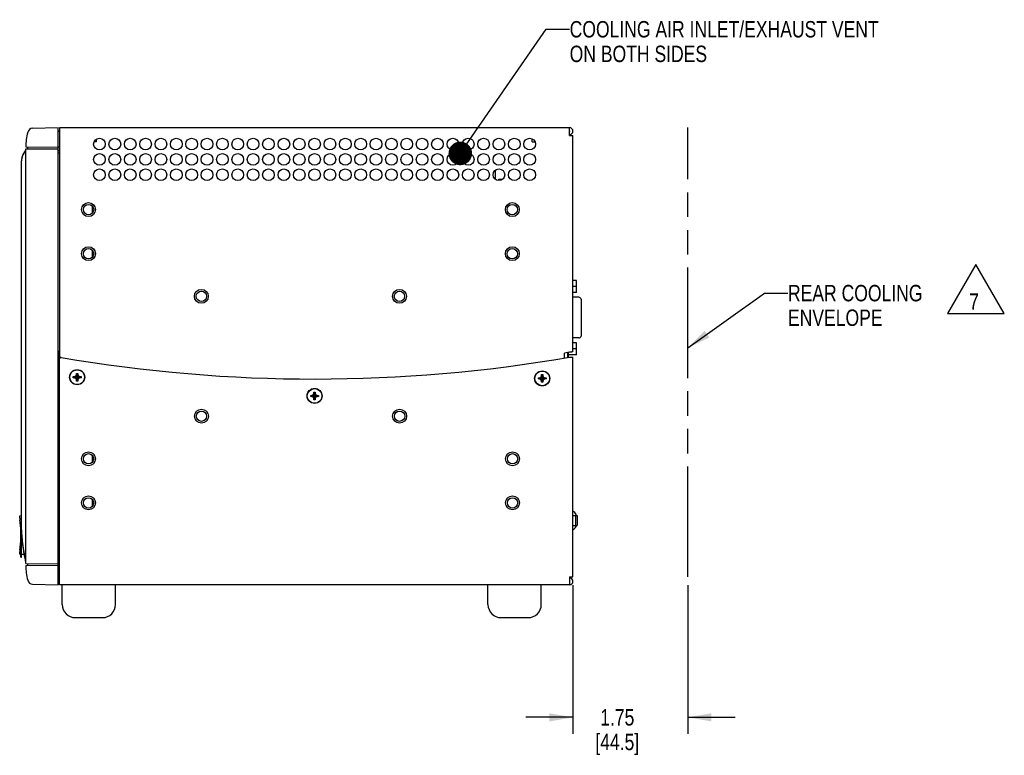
# Model space of a CAD drawing. Header units: inches. Extents: x 0 to 34, y 0 to 22.
# Tile 16 of 164: x 14.8 to 22.3, y 8.4 to 14. Entities that reach past the tile are written whole.
import ezdxf

# ---------------------------------------------------------------- set-up
doc = ezdxf.new("R2010")
doc.units = ezdxf.units.IN
doc.header["$LTSCALE"] = 1.87
doc.header["$MEASUREMENT"] = 0
doc.linetypes.add('PHANTOM', pattern=[0.8, 0.45, -0.05, 0.1, -0.05, 0.1, -0.05])
doc.layers.get('0').update_dxf_attribs({"linetype": 'CONTINUOUS'})
for name, color, linetype in [('02___PRT_ALL_AXES', 7, 'CONTINUOUS'), ('06___PRT_ALL_SURFS', 7, 'CONTINUOUS'), ('3_ALL_AXES', 7, 'CONTINUOUS'), ('COSMETIC', 7, 'CONTINUOUS'), ('DETAIL', 7, 'CONTINUOUS'), ('DIMENSIONS', 7, 'CONTINUOUS')]:
    doc.layers.add(name, color=color, linetype=linetype)
doc.styles.get("Standard").update_dxf_attribs({"font": 'txt', "width": 0.8})
doc.dimstyles.new('DIMSTYLE_1', dxfattribs={"dimtxt": 0.125, "dimasz": 0.18, "dimexe": 0.18, "dimexo": 0.0625, "dimgap": 0.09, "dimtad": 0, "dimtih": 1, "dimtoh": 1, "dimlfac": 2, "dimzin": 4, "dimdsep": 46, "dimtxsty": 'STANDARD', "dimblk": '_FILLED', "dimblk1": '_FILLED', "dimblk2": '_FILLED', "dimcen": 0.09, "dimadec": 0, "dimazin": 0, "dimtp": 0.01, "dimtm": 0.01, "dimtfac": 1, "dimtofl": 0, "dimtmove": 0, "dimatfit": 3, "dimldrblk": '_FILLED', "dimfxl": 1, "dimtolj": 1, "dimtzin": 4, "dimarcsym": 0})
doc.dimstyles.get("Standard").update_dxf_attribs({"dimtxt": 0.125, "dimasz": 0.18, "dimexe": 0.18, "dimexo": 0.0625, "dimgap": 0.09, "dimtad": 0, "dimtih": 1, "dimtoh": 1, "dimdec": 3, "dimzin": 4, "dimdsep": 46, "dimtxsty": 'STANDARD', "dimblk": '_FILLED', "dimblk1": '_FILLED', "dimblk2": '_FILLED', "dimcen": 0.09, "dimadec": 0, "dimazin": 0, "dimtol": 1, "dimtp": 0.01, "dimtm": 0.01, "dimtfac": 1, "dimtdec": 3, "dimtofl": 0, "dimtmove": 0, "dimatfit": 3, "dimldrblk": '_FILLED', "dimfxl": 1, "dimtolj": 1, "dimtzin": 4, "dimarcsym": 0})

# ---------------------------------------------------------------- blocks, each defined once
blk = doc.blocks.new('_FILLED')
at = {"color": 0, "linetype": 'BYBLOCK'}
blk.add_solid([(0, 0), (-1, 0.174), (-1, -0.174)], dxfattribs=at)
blk = doc.blocks.new('*D0')
at = {"layer": 'DIMENSIONS', "color": 2, "linetype": 'CONTINUOUS'}
for p, q in [((18.978, 9.7125), (18.978, 8.5798)), ((19.853, 9.7125), (19.853, 8.5798)), ((18.978, 8.7048), (18.618, 8.7048)), ((19.853, 8.7048), (20.213, 8.7048))]:
    blk.add_line(p, q, dxfattribs=at)
at = {"layer": 'DIMENSIONS', "color": 2, "linetype": 'CONTINUOUS', "xscale": 0.18, "yscale": 0.18, "zscale": 0.18}
blk.add_blockref('_FILLED', (18.978, 8.7048), dxfattribs=at)
at = {"layer": 'DIMENSIONS', "color": 2, "linetype": 'CONTINUOUS', "xscale": 0.18, "yscale": 0.18, "zscale": 0.18, "rotation": 180}
blk.add_blockref('_FILLED', (19.853, 8.7048), dxfattribs=at)
at = {"layer": 'DIMENSIONS', "color": 2, "linetype": 'CONTINUOUS', "insert": (19.3155, 8.7673), "char_height": 0.125, "width": 0.6, "attachment_point": 2, "line_spacing_factor": 0.9}
blk.add_mtext('1.75\\P[44.5]', dxfattribs=at)
blk = doc.blocks.new('FLAG_TRIANGLE_BL1', base_point=(22.0493, 11.9696))
at = {"layer": 'DETAIL', "color": 2, "linetype": 'CONTINUOUS'}
for p, q in [((22.0493, 12.1569), (21.833, 11.7823)), ((22.2656, 11.7823), (22.0493, 12.1569)), ((21.833, 11.7823), (22.2656, 11.7823))]:
    blk.add_line(p, q, dxfattribs=at)
at = {"layer": 'DETAIL', "color": 2, "linetype": 'CONTINUOUS', "width": 0.8}
blk.add_text('7', height=0.125, dxfattribs=at).set_placement((21.9976, 11.8106))

msp = doc.modelspace()

# ---------------------------------------------------------------- linework, layer by layer
at = {"color": 7, "linetype": 'CONTINUOUS'}
for p, q in [((14.8594, 13.1941), (15.0549, 13.1992)), ((15.0549, 9.7147), (15.0549, 13.1992)), ((15.0656, 13.1705), (15.0549, 13.1707)), ((14.8041, 13.0257), (14.7916, 13.0041)), ((14.8074, 13.0352), (14.8041, 13.0257)), ((14.8074, 13.0352), (14.8041, 13.0257)), ((14.8074, 13.0522), (15.0549, 13.05)), ((14.8074, 13.0368), (15.0549, 13.0389)), ((14.8074, 9.8773), (14.8074, 13.0368)), ((14.8224, 13.0369), (14.8224, 13.0521)), ((15.0549, 13.0522), (15.0656, 13.052)), ((15.0656, 13.0223), (15.0549, 13.0221)), ((15.0549, 13.0083), (15.0656, 13.0081)), ((14.7749, 10.1332), (14.7749, 12.9452)), ((18.3875, 12.8046), (18.3875, 12.8647)), ((18.4125, 12.7959), (18.4125, 12.8067)), ((18.4125, 12.8067), (18.4365, 12.8067)), ((19.0045, 12.0353), (18.9778, 12.0353)), ((19.0045, 11.9418), (19.0045, 12.0353)), ((19.0045, 11.9885), (18.9778, 11.9885)), ((19.0045, 11.9418), (18.9778, 11.9418)), ((19.0216, 11.906), (18.9778, 11.906)), ((19.0404, 11.8928), (19.0404, 11.879)), ((19.0404, 11.879), (19.0404, 11.623)), ((19.0216, 11.596), (18.9778, 11.596)), ((19.0045, 11.5603), (18.9778, 11.5603)), ((19.0045, 11.4668), (19.0045, 11.5603)), ((19.0404, 11.623), (19.0404, 11.6093)), ((15.0624, 11.4962), (15.0624, 11.2068)), ((18.9395, 11.4478), (18.9395, 11.4858)), ((19.0045, 11.5135), (18.9778, 11.5135)), ((15.0656, 11.4666), (15.0624, 11.4668)), ((19.0045, 11.4668), (18.9445, 11.4668)), ((15.0656, 11.3853), (15.0624, 11.3851)), ((15.0624, 11.3181), (15.0656, 11.318)), ((15.0656, 11.3174), (15.0624, 11.3173)), ((15.1697, 11.2925), (15.1697, 11.3015)), ((15.1697, 11.3015), (15.2282, 11.2925)), ((15.1697, 11.3015), (15.1787, 11.3015)), ((15.1697, 11.2925), (15.2282, 11.3015)), ((15.1787, 11.2925), (15.1697, 11.2925)), ((15.1787, 11.3015), (15.1887, 11.3072)), ((15.1787, 11.3015), (15.2192, 11.2925)), ((15.1787, 11.2925), (15.2192, 11.3015)), ((15.1887, 11.2867), (15.1787, 11.2925)), ((15.1887, 11.3072), (15.1945, 11.3172)), ((15.1887, 11.2867), (15.2092, 11.3072)), ((15.1887, 11.3072), (15.2092, 11.2867)), ((15.1945, 11.2767), (15.1887, 11.2867)), ((15.1945, 11.3172), (15.1945, 11.3262)), ((15.2035, 11.2677), (15.1945, 11.3262)), ((15.1945, 11.2677), (15.2035, 11.3262)), ((15.1945, 11.3262), (15.2035, 11.3262)), ((15.1945, 11.2767), (15.2035, 11.3172)), ((15.2035, 11.2767), (15.1945, 11.3172)), ((15.1945, 11.2677), (15.1945, 11.2767)), ((15.2035, 11.2677), (15.1945, 11.2677)), ((15.2035, 11.3262), (15.2035, 11.3172)), ((15.2035, 11.3172), (15.2092, 11.3072)), ((15.2092, 11.2867), (15.2035, 11.2767)), ((15.2035, 11.2767), (15.2035, 11.2677)), ((15.2092, 11.3072), (15.2192, 11.3015)), ((15.2192, 11.2925), (15.2092, 11.2867)), ((15.2192, 11.3015), (15.2282, 11.3015)), ((15.2282, 11.2925), (15.2192, 11.2925)), ((15.2282, 11.3015), (15.2282, 11.2925)), ((18.7144, 11.2835), (18.7729, 11.2925)), ((18.7144, 11.2925), (18.7234, 11.2925)), ((18.7144, 11.2925), (18.7729, 11.2835)), ((18.7144, 11.2835), (18.7144, 11.2925)), ((18.7234, 11.2835), (18.7144, 11.2835)), ((18.7234, 11.2925), (18.7334, 11.2982)), ((18.7234, 11.2835), (18.7639, 11.2925)), ((18.7234, 11.2925), (18.7639, 11.2835)), ((18.7334, 11.2777), (18.7234, 11.2835)), ((18.7334, 11.2982), (18.7391, 11.3082)), ((18.7334, 11.2777), (18.7539, 11.2982)), ((18.7334, 11.2982), (18.7539, 11.2777)), ((18.7391, 11.2677), (18.7334, 11.2777)), ((18.7391, 11.3172), (18.7481, 11.3172)), ((18.7391, 11.3082), (18.7391, 11.3172)), ((18.7391, 11.2587), (18.7481, 11.3172)), ((18.7481, 11.2587), (18.7391, 11.3172)), ((18.7391, 11.2677), (18.7481, 11.3082)), ((18.7481, 11.2677), (18.7391, 11.3082)), ((18.7391, 11.2587), (18.7391, 11.2677)), ((18.7481, 11.2587), (18.7391, 11.2587)), ((18.7481, 11.3172), (18.7481, 11.3082)), ((18.7481, 11.3082), (18.7539, 11.2982)), ((18.7539, 11.2777), (18.7481, 11.2677)), ((18.7481, 11.2677), (18.7481, 11.2587)), ((18.7539, 11.2982), (18.7639, 11.2925)), ((18.7639, 11.2835), (18.7539, 11.2777)), ((18.7639, 11.2925), (18.7729, 11.2925)), ((18.7729, 11.2835), (18.7639, 11.2835)), ((18.7729, 11.2925), (18.7729, 11.2835)), ((17.004, 11.1836), (17.013, 11.1836)), ((17.004, 11.1746), (17.004, 11.1836)), ((17.004, 11.1251), (17.013, 11.1836)), ((17.013, 11.1251), (17.004, 11.1836)), ((17.013, 11.1836), (17.013, 11.1746)), ((16.9792, 11.1498), (17.0377, 11.1588)), ((16.9792, 11.1588), (16.9882, 11.1588)), ((16.9792, 11.1588), (17.0377, 11.1498)), ((16.9792, 11.1498), (16.9792, 11.1588)), ((16.9882, 11.1498), (16.9792, 11.1498)), ((16.9882, 11.1588), (16.9982, 11.1646)), ((16.9882, 11.1498), (17.0287, 11.1588)), ((16.9882, 11.1588), (17.0287, 11.1498)), ((16.9982, 11.1441), (16.9882, 11.1498)), ((16.9982, 11.1646), (17.004, 11.1746)), ((16.9982, 11.1646), (17.0187, 11.1441)), ((16.9982, 11.1441), (17.0187, 11.1646)), ((17.004, 11.1341), (16.9982, 11.1441)), ((17.004, 11.1341), (17.013, 11.1746)), ((17.013, 11.1341), (17.004, 11.1746)), ((17.004, 11.1251), (17.004, 11.1341)), ((17.013, 11.1251), (17.004, 11.1251)), ((17.013, 11.1746), (17.0187, 11.1646)), ((17.0187, 11.1441), (17.013, 11.1341)), ((17.013, 11.1341), (17.013, 11.1251)), ((17.0187, 11.1646), (17.0287, 11.1588)), ((17.0287, 11.1498), (17.0187, 11.1441)), ((17.0287, 11.1588), (17.0377, 11.1588)), ((17.0377, 11.1498), (17.0287, 11.1498)), ((17.0377, 11.1588), (17.0377, 11.1498)), ((14.7609, 10.2416), (14.7749, 10.2419)), ((14.7609, 10.2238), (14.7609, 10.2416)), ((19.0019, 10.2492), (19.0019, 10.2501)), ((19.0019, 10.1603), (19.0019, 10.1613)), ((14.7699, 9.9247), (14.7699, 10.0872)), ((14.7699, 10.0872), (14.7749, 10.0872)), ((14.7749, 9.9247), (14.7749, 10.0872)), ((14.776, 10.0918), (14.7763, 10.0874)), ((14.7766, 10.0823), (14.7767, 10.0813)), ((14.7767, 10.0813), (14.7767, 10.0805)), ((14.7769, 10.0774), (14.777, 10.0763)), ((14.7824, 10.0244), (14.7827, 10.0222)), ((14.7827, 10.0222), (14.7824, 10.0244)), ((14.783, 10.02), (14.7827, 10.0222)), ((14.7609, 9.9478), (14.7609, 9.9656)), ((14.7609, 9.9478), (14.7699, 9.9476)), ((14.7699, 9.9247), (14.7749, 9.9247)), ((14.7749, 9.9475), (14.7959, 9.9472)), ((14.7981, 9.9357), (14.7921, 9.9655)), ((14.7985, 9.9338), (14.7981, 9.9357)), ((14.7981, 9.9357), (14.7985, 9.9338)), ((14.7992, 9.9302), (14.7985, 9.9338)), ((14.8018, 9.9176), (14.8016, 9.9187)), ((14.8041, 9.9056), (14.8018, 9.9176)), ((14.8074, 9.8787), (14.8041, 9.9056)), ((14.8074, 9.8773), (15.0549, 9.8751)), ((14.8074, 9.8617), (15.0549, 9.8639)), ((14.8224, 9.8619), (14.8224, 9.8771)), ((15.0549, 9.9057), (15.0655, 9.9059)), ((15.0655, 9.8982), (15.0549, 9.8981)), ((15.0655, 9.8619), (15.0549, 9.8617)), ((14.8594, 9.7198), (15.0549, 9.7147)), ((15.0655, 9.7434), (15.0549, 9.7432))]:
    msp.add_line(p, q, dxfattribs=at)
at = {"color": 3, "linetype": 'CONTINUOUS'}
for p, q in [((15.0656, 13.159), (15.0656, 13.199)), ((15.0656, 13.199), (18.9513, 13.199)), ((18.9513, 13.139), (18.9513, 13.199)), ((18.9513, 13.139), (18.9778, 13.139)), ((18.9778, 11.4907), (18.9778, 13.139)), ((15.3435, 13.0912), (15.3284, 13.0912)), ((15.3435, 13.1098), (15.3435, 13.0912)), ((18.668, 13.0907), (18.668, 13.1133)), ((18.668, 13.0907), (18.6889, 13.0907)), ((18.4365, 12.8067), (18.4365, 12.8016)), ((18.9513, 11.4879), (18.9138, 11.4813)), ((18.9628, 11.4887), (18.9513, 11.4879)), ((15.0655, 9.7145), (15.0655, 11.4376)), ((15.0656, 11.4376), (15.0656, 11.4552)), ((18.9138, 11.4441), (18.9138, 11.4813)), ((18.9515, 11.4495), (18.978, 11.4495)), ((18.978, 9.775), (18.978, 11.4495)), ((18.9515, 9.775), (18.978, 9.775)), ((18.9515, 9.775), (18.9515, 9.7145)), ((18.9515, 9.7145), (15.0655, 9.7145))]:
    msp.add_line(p, q, dxfattribs=at)
at = {"color": 7, "linetype": 'CONTINUOUS'}
for centre, radius in [((15.2856, 12.5745), 0.0394), ((18.5156, 12.5745), 0.0394), ((15.2856, 12.2385), 0.0394), ((18.5156, 12.2385), 0.0394), ((16.1456, 11.9135), 0.0394), ((17.6556, 11.9135), 0.0394), ((15.199, 11.297), 0.0563), ((18.7436, 11.288), 0.0563), ((17.0085, 11.1543), 0.0563), ((16.1465, 11), 0.0394), ((17.6565, 11), 0.0394), ((15.2855, 10.675), 0.0394), ((18.5175, 10.675), 0.0394), ((15.2855, 10.339), 0.0394), ((18.5175, 10.339), 0.0394)]:
    msp.add_circle(centre, radius, dxfattribs=at)
at = {"color": 3, "linetype": 'CONTINUOUS'}
for centre in [(15.199, 11.297), (18.7435, 11.288), (17.0085, 11.1543)]:
    msp.add_circle(centre, 0.0575, dxfattribs=at)
at = {"color": 7, "linetype": 'CONTINUOUS'}
for centre, radius, start, end in [((15.255, 13.0517), 0.4476, 165.45153, 179.93856), ((14.8605, 13.1541), 0.04, 91.5, 165.45153), ((18.9513, 13.1725), 0.0025, 270, 90), ((14.8804, 12.9452), 0.1055, 179.26947, 180.00016), ((18.3579, 12.8647), 0.0295, 0, 17.5912), ((19.0216, 11.886), 0.02, 19.71756, 89.99997), ((19.0216, 11.616), 0.02, 270.00003, 340.28244), ((15.0674, 11.4962), 0.005, 112.02644, 180), ((15.0674, 11.2068), 0.005, 180, 246.5179), ((14.8664, 10.2238), 0.1055, 180, 188.51146), ((14.0037, 10.0947), 0.7668, 359.44056, 8.51146), ((18.9493, 10.2261), 0.0578, 24.49455, 60.27146), ((18.9472, 10.225), 0.0599, 17.23349, 23.81945), ((14.7784, 10.1916), 0.015, 166.78502, 190.95786), ((14.2727, 10.0937), 0.5, 9.57833, 10.95786), ((15.552, 10.1334), 0.7771, 180.01597, 183.0724), ((18.9493, 10.1843), 0.0578, 299.72854, 335.50545), ((18.9472, 10.1855), 0.0599, 336.18055, 342.76651), ((15.5777, 10.1348), 0.8029, 183.06972, 184.17873), ((15.5771, 10.1347), 0.8022, 183.38444, 183.74559), ((15.6026, 10.1365), 0.8278, 183.8784, 184.0959), ((15.5902, 10.1357), 0.8154, 184.17817, 184.59548), ((15.5967, 10.1362), 0.8219, 184.59549, 184.89606), ((15.6208, 10.1384), 0.8461, 184.90395, 186.34546), ((14.0037, 10.0947), 0.7668, 351.48854, 355.52703), ((14.7784, 9.9958), 0.015, 169.04214, 183.26876), ((15.6706, 10.1441), 0.8963, 186.35502, 187.81603), ((15.7128, 10.1498), 0.9388, 187.81306, 188.23009), ((15.7147, 10.1501), 0.9407, 187.95062, 188.23367), ((15.7147, 10.1501), 0.9407, 187.95056, 188.23361), ((15.7343, 10.1529), 0.9605, 188.23031, 188.50457), ((15.7728, 10.1587), 0.9995, 188.24253, 189.3651), ((15.7529, 10.1557), 0.9793, 188.23646, 188.91564), ((15.7859, 10.1608), 1.0128, 188.51286, 189.36043), ((15.9993, 10.1971), 1.2292, 189.41432, 190.85976), ((14.8664, 9.9656), 0.1055, 171.48854, 180), ((16.1036, 10.2174), 1.3354, 190.41596, 190.86862), ((16.0971, 10.2161), 1.3288, 190.41499, 190.8502), ((17.1305, 10.417), 2.3816, 190.91645, 191.66098), ((17.1515, 10.4213), 2.403, 190.93194, 191.65878), ((12.4532, 9.4467), 2.3953, 11.36475, 11.64575), ((15.255, 9.8622), 0.4476, 180.06144, 194.54847), ((14.8605, 9.7598), 0.04, 194.54847, 268.5), ((18.9515, 9.741), 0.0025, 270, 90)]:
    msp.add_arc(centre, radius, start, end, dxfattribs=at)
at = {"color": 3, "linetype": 'CONTINUOUS'}
for centre, radius, start, end in [((18.9513, 13.1725), 0.0265, 270, 90), ((15.0755, 11.4376), 0.01, 80.28501, 180), ((17.0085, 22.7283), 11.445, 260.28501, 279.77436), ((18.9515, 9.741), 0.0265, 270, 90)]:
    msp.add_arc(centre, radius, start, end, dxfattribs=at)
at = {"color": 7, "linetype": 'CONTINUOUS'}
msp.add_open_spline([(14.7916, 13.0041), (14.7894, 13.0003), (14.7852, 12.992), (14.7799, 12.9784), (14.776, 12.9631), (14.775, 12.9522), (14.7749, 12.9465)], degree=3, knots=[0, 0, 0, 0, 0.219786, 0.4599, 0.719162, 1, 1, 1, 1], dxfattribs=at)
at = {"color": 3, "linetype": 'CONTINUOUS'}
msp.add_open_spline([(18.9778, 11.4907), (18.9778, 11.4906), (18.9774, 11.4903), (18.9767, 11.4901), (18.9754, 11.4899), (18.9736, 11.4896), (18.9714, 11.4894), (18.9678, 11.489), (18.9649, 11.4888), (18.9628, 11.4887)], degree=3, knots=[0, 0, 0, 0, 0.023648, 0.077113, 0.16261, 0.278659, 0.423303, 0.594047, 1, 1, 1, 1], dxfattribs=at)
at = {"layer": '02___PRT_ALL_AXES', "color": 3, "linetype": 'CONTINUOUS'}
msp.add_line((15.0656, 11.4552), (15.0656, 13.159), dxfattribs=at)
at = {"layer": '02___PRT_ALL_AXES', "color": 7, "linetype": 'CONTINUOUS'}
msp.add_line((18.9445, 11.4485), (18.9445, 11.4867), dxfattribs=at)
at = {"layer": '02___PRT_ALL_AXES', "color": 3, "linetype": 'CONTINUOUS'}
for centre, radius in [((15.369, 13.074), 0.0445), ((15.4861, 13.074), 0.0445), ((15.6032, 13.074), 0.0445), ((15.7203, 13.074), 0.0445), ((15.8374, 13.074), 0.0445), ((15.9545, 13.074), 0.0445), ((16.0716, 13.074), 0.0445), ((16.1887, 13.074), 0.0445), ((16.3058, 13.074), 0.0445), ((16.4229, 13.074), 0.0445), ((16.5401, 13.074), 0.0445), ((16.6572, 13.074), 0.0445), ((16.7743, 13.074), 0.0445), ((16.8914, 13.074), 0.0445), ((17.0085, 13.074), 0.0445), ((17.1256, 13.074), 0.0445), ((17.2427, 13.074), 0.0445), ((17.3598, 13.074), 0.0445), ((17.4769, 13.074), 0.0445), ((17.594, 13.074), 0.0445), ((17.7111, 13.074), 0.0445), ((17.8282, 13.074), 0.0445), ((17.9453, 13.074), 0.0445), ((18.0624, 13.074), 0.0445), ((18.1795, 13.074), 0.0445), ((18.2966, 13.074), 0.0445), ((18.4137, 13.074), 0.0445), ((18.5308, 13.074), 0.0445), ((18.6479, 13.074), 0.0445), ((15.369, 12.9569), 0.0445), ((15.4861, 12.9569), 0.0445), ((15.6032, 12.9569), 0.0445), ((15.7203, 12.9569), 0.0445), ((15.8374, 12.9569), 0.0445), ((15.9545, 12.9569), 0.0445), ((16.0716, 12.9569), 0.0445), ((16.1887, 12.9569), 0.0445), ((16.3058, 12.9569), 0.0445), ((16.4229, 12.9569), 0.0445), ((16.5401, 12.9569), 0.0445), ((16.6572, 12.9569), 0.0445), ((16.7743, 12.9569), 0.0445), ((16.8914, 12.9569), 0.0445), ((17.0085, 12.9569), 0.0445), ((17.1256, 12.9569), 0.0445), ((17.2427, 12.9569), 0.0445), ((17.3598, 12.9569), 0.0445), ((17.4769, 12.9569), 0.0445), ((17.594, 12.9569), 0.0445), ((17.7111, 12.9569), 0.0445), ((17.8282, 12.9569), 0.0445), ((17.9453, 12.9569), 0.0445), ((18.0624, 12.9569), 0.0445), ((18.1795, 12.9569), 0.0445), ((18.2966, 12.9569), 0.0445), ((18.4137, 12.9569), 0.0445), ((18.5308, 12.9569), 0.0445), ((18.6479, 12.9569), 0.0445), ((15.369, 12.8398), 0.0445), ((15.4861, 12.8398), 0.0445), ((15.6032, 12.8398), 0.0445), ((15.7203, 12.8398), 0.0445), ((15.8374, 12.8398), 0.0445), ((15.9545, 12.8398), 0.0445), ((16.0716, 12.8398), 0.0445), ((16.1887, 12.8398), 0.0445), ((16.3058, 12.8398), 0.0445), ((16.4229, 12.8398), 0.0445), ((16.5401, 12.8398), 0.0445), ((16.6572, 12.8398), 0.0445), ((16.7743, 12.8398), 0.0445), ((16.8914, 12.8398), 0.0445), ((17.0085, 12.8398), 0.0445), ((17.1256, 12.8398), 0.0445), ((17.2427, 12.8398), 0.0445), ((17.3598, 12.8398), 0.0445), ((17.4769, 12.8398), 0.0445), ((17.594, 12.8398), 0.0445), ((17.7111, 12.8398), 0.0445), ((17.8282, 12.8398), 0.0445), ((17.9453, 12.8398), 0.0445), ((18.0624, 12.8398), 0.0445), ((18.1795, 12.8398), 0.0445), ((18.2966, 12.8398), 0.0445), ((18.4137, 12.8398), 0.0445), ((18.5308, 12.8398), 0.0445), ((18.6479, 12.8398), 0.0445), ((15.2856, 12.5745), 0.0531), ((18.5156, 12.5745), 0.0531), ((15.2856, 12.2385), 0.0531), ((18.5156, 12.2385), 0.0531), ((16.1456, 11.9135), 0.0531), ((17.6556, 11.9135), 0.0531), ((16.1465, 11), 0.0531), ((17.6565, 11), 0.0531), ((15.2855, 10.675), 0.0531), ((18.5175, 10.675), 0.0531), ((15.2855, 10.339), 0.0531), ((18.5175, 10.339), 0.0531)]:
    msp.add_circle(centre, radius, dxfattribs=at)
at = {"layer": '06___PRT_ALL_SURFS', "color": 7, "linetype": 'CONTINUOUS'}
for p, q in [((14.7936, 13.0077), (14.7914, 13.0037)), ((14.7958, 13.0115), (14.7936, 13.0077)), ((14.798, 13.0152), (14.7958, 13.0115)), ((14.8001, 13.0188), (14.798, 13.0152)), ((14.8021, 13.0221), (14.8001, 13.0188)), ((14.8012, 13.0207), (14.801, 13.0203)), ((14.804, 13.0255), (14.8021, 13.0221)), ((14.775, 12.9488), (14.7749, 12.9452)), ((14.7749, 10.1332), (14.775, 10.1246)), ((14.7749, 10.1253), (14.7755, 10.1032)), ((14.775, 10.1246), (14.775, 10.1212)), ((14.7755, 10.1032), (14.7761, 10.0918)), ((14.7755, 10.1028), (14.7767, 10.0809)), ((14.7808, 10.0366), (14.7837, 10.0149)), ((14.7837, 10.0149), (14.7871, 9.9937)), ((14.7981, 9.9355), (14.8014, 9.9193)), ((14.8014, 9.9193), (14.8041, 9.9056)), ((14.8016, 9.9187), (14.8023, 9.915)), ((14.8023, 9.915), (14.8032, 9.9105)), ((14.8063, 9.892), (14.8066, 9.8901))]:
    msp.add_line(p, q, dxfattribs=at)
for points in [[(14.7935, 13.0075), (14.7894, 13.0001), (14.7856, 12.9922), (14.7821, 12.9839), (14.7793, 12.9754), (14.7771, 12.9666), (14.7756, 12.9577), (14.775, 12.9488)], [(14.7854, 12.9919), (14.782, 12.9836), (14.7792, 12.9751)], [(14.7897, 13.0007), (14.7892, 12.9997), (14.7854, 12.9919)], [(14.7936, 13.0077), (14.7932, 13.0071), (14.7926, 13.006)], [(14.8041, 13.0257), (14.8013, 13.0207), (14.7975, 13.0144), (14.7935, 13.0075)], [(14.8069, 13.0322), (14.8057, 13.0288), (14.804, 13.0255)], [(14.7792, 12.9751), (14.777, 12.9664), (14.7756, 12.9575), (14.775, 12.9487)], [(14.775, 10.1212), (14.7751, 10.1178), (14.7751, 10.1143), (14.7752, 10.1109), (14.7753, 10.1074), (14.7755, 10.104)], [(14.7755, 10.104), (14.7756, 10.1005), (14.7758, 10.097), (14.7759, 10.0935), (14.776, 10.0918)], [(14.7767, 10.0809), (14.7785, 10.0587), (14.7808, 10.0366)], [(14.7871, 9.9937), (14.7907, 9.9733), (14.7944, 9.9538), (14.7981, 9.9355)], [(14.8032, 9.9105), (14.8039, 9.9069), (14.8042, 9.9051)], [(14.8042, 9.9051), (14.8045, 9.9032), (14.8048, 9.9014), (14.8052, 9.8995)], [(14.8052, 9.8995), (14.8055, 9.8977), (14.8058, 9.8958), (14.8061, 9.8939), (14.8063, 9.892)]]:
    msp.add_lwpolyline(points, dxfattribs=at)
at = {"layer": '3_ALL_AXES', "color": 7, "linetype": 'CONTINUOUS'}
for p, q in [((18.978, 10.2427), (19.0105, 10.2427)), ((18.9969, 10.2427), (18.9969, 10.1677)), ((19.0105, 10.2427), (19.0105, 10.1677)), ((18.978, 10.1677), (19.0105, 10.1677)), ((15.0852, 9.5645), (15.0852, 9.7145)), ((15.4917, 9.5645), (15.4917, 9.7145)), ((18.3302, 9.5645), (18.3302, 9.7145)), ((18.7367, 9.5645), (18.7367, 9.7145)), ((15.1852, 9.4645), (15.3917, 9.4645)), ((18.4302, 9.4645), (18.6367, 9.4645))]:
    msp.add_line(p, q, dxfattribs=at)
for centre, start, end in [((15.1852, 9.5645), 180, 270), ((15.3917, 9.5645), 270, 360), ((18.4302, 9.5645), 180, 270), ((18.6367, 9.5645), 270, 360)]:
    msp.add_arc(centre, 0.1, start, end, dxfattribs=at)
at = {"layer": 'COSMETIC', "color": 7, "linetype": 'CONTINUOUS'}
for p, q in [((15.3156, 12.5492), (15.3156, 12.5998)), ((15.3156, 12.2132), (15.3156, 12.2638)), ((15.0655, 11.4495), (15.0655, 11.4376)), ((15.3155, 10.6497), (15.3155, 10.7003)), ((15.3155, 10.3137), (15.3155, 10.3643))]:
    msp.add_line(p, q, dxfattribs=at)
msp.add_arc((17.0085, 22.7283), 11.445, 260.22564, 260.28501, dxfattribs=at)
at = {"layer": 'DETAIL', "color": 8, "linetype": 'PHANTOM'}
msp.add_line((19.853, 9.775), (19.853, 13.199), dxfattribs=at)

# ---------------------------------------------------------------- block references
at = {"layer": 'DETAIL', "color": 2, "linetype": 'CONTINUOUS'}
msp.add_blockref('FLAG_TRIANGLE_BL1', (22.0493, 11.9696), dxfattribs=at)

# ---------------------------------------------------------------- texts
at = {"layer": 'DETAIL', "color": 2, "linetype": 'CONTINUOUS', "char_height": 0.125, "attachment_point": 1, "line_spacing_factor": 0.9}
for s, insert, width in [('COOLING AIR INLET/EXHAUST VENT\\PON BOTH SIDES', (18.9527, 14.0115), 3), ('REAR COOLING\\PENVELOPE', (20.6166, 12.0005), 1.2)]:
    msp.add_mtext(s, dxfattribs=dict(at, insert=insert, width=width))

# ---------------------------------------------------------------- dimensions: what is measured, and where the dimension line sits
at = {"layer": 'DIMENSIONS', "color": 2, "linetype": 'CONTINUOUS'}
dim = msp.add_linear_dim(base=(19.853, 8.7048), p1=(18.978, 9.7125), p2=(19.853, 9.7125), dimstyle='DIMSTYLE_1', dxfattribs=at)
dim.commit()
dim.dimension.update_dxf_attribs({"geometry": '*D0', "text_midpoint": (19.2905, 8.6111), "dimtype": 160})

# ---------------------------------------------------------------- leaders
at = {"layer": 'DETAIL', "color": 2, "linetype": 'CONTINUOUS'}
for points, override in [([(18.1191, 13.0027), (18.7727, 13.949), (18.9527, 13.949)], {"dimtad": 0, "dimldrblk": 'DOT'}), ([(19.853, 11.5209), (20.4366, 11.938), (20.6166, 11.938)], {"dimtad": 0})]:
    msp.add_leader(points, dimstyle='STANDARD', override=override, dxfattribs=at)

doc.saveas('drawing.dxf')
